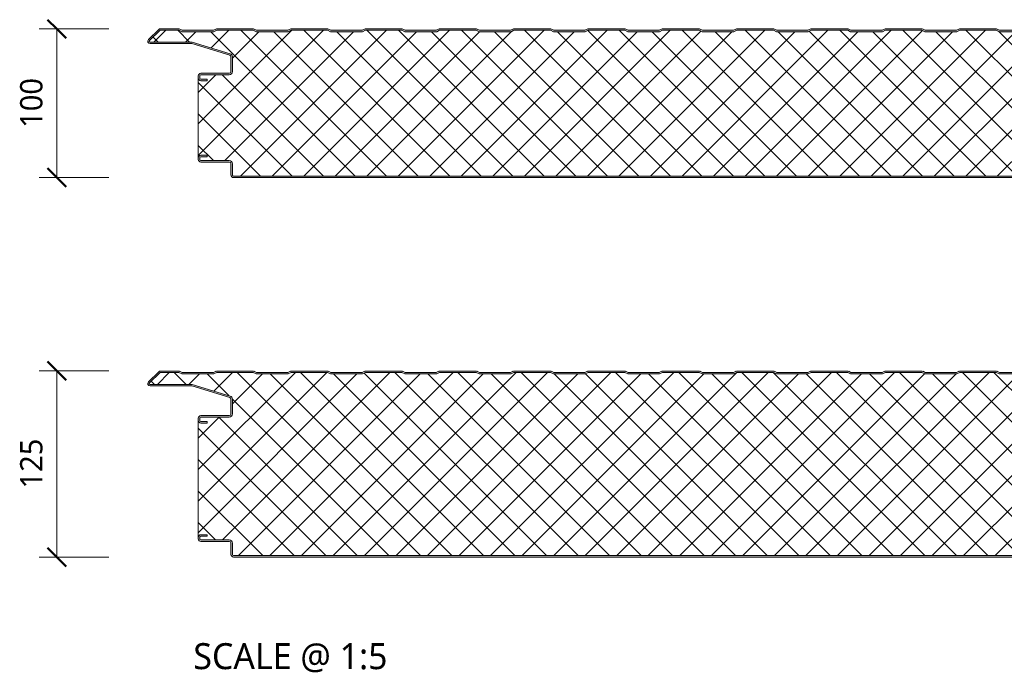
# Model space of a CAD drawing. Header units: millimetres. Extents: x 4895 to 13107, y -1689 to 6634.
# Tile 3 of 9: x 4895 to 5557, y 5808 to 6249. Entities that reach past the tile are written whole.
import ezdxf

# ---------------------------------------------------------------- set-up
doc = ezdxf.new("R2010")
doc.units = ezdxf.units.MM
for name, color, linetype, lineweight in [('A-ANNO-DIMS', 211, 'Continuous', 9), ('A-ANNO-DIMS-5', 211, 'Continuous', 9), ('A-DETL-GENF', 92, 'Continuous', 13), ('G-ANNO-TEXT', 231, 'Continuous', 9)]:
    doc.layers.add(name, color=color, linetype=linetype, lineweight=lineweight)
doc.styles.add('Yu Gothic', font='Yu Gothic.ttf', dxfattribs={"height": 15})
doc.styles.add('Yu Gothic_1', font='Yu Gothic.ttf', dxfattribs={"height": 17.5})
doc.dimstyles.new('Diagonal', dxfattribs={"dimscale": 304.8, "dimtxt": 17.413553, "dimasz": 0.04101, "dimexe": 0.03937, "dimexo": 0.024606, "dimgap": 0.024606, "dimtad": 1, "dimdec": 0, "dimzin": 0, "dimdsep": 46, "dimtxsty": 'Yu Gothic', "dimblk1": 'OBLIQUE', "dimblk2": 'OBLIQUE', "dimsah": 1, "dimcen": 0.09, "dimazin": 0, "dimtfac": 1, "dimtdec": 4, "dimtix": 1, "dimtmove": 0, "dimatfit": 3, "dimfxl": 1, "dimtvp": 1, "dimtfill": 1, "dimtolj": 1, "dimtzin": 0, "dimarcsym": 2})

# ---------------------------------------------------------------- blocks, each defined once
blk = doc.blocks.new('HFX 1000 - FINELINE - FLAT - HFX 1000 100mm - FINELINE - FLAT-4474040-JOINT 10')
at = {"layer": 'A-DETL-GENF'}
h = blk.add_hatch(color=256, dxfattribs=at)
h.paths.add_polyline_path([(996.2, 0), (996.67, 0.06), (997.1, 0.24), (997.48, 0.53), (997.81, 1.03), (997.94, 1.33), (998, 1.8), (998, 5.96), (997.9, 6.53), (997.76, 6.86), (997.48, 7.23), (997, 7.58), (993.22, 9.76), (992.72, 9.95), (992.32, 10), (978.89, 10.04), (978.6, 10.16), (978.35, 10.35), (978.1, 10.75), (978.04, 10.89), (978, 11.2), (977.95, 13.59), (977.88, 13.8), (977.76, 14.1), (977.48, 14.47), (977.1, 14.76), (976.67, 14.94), (976.2, 15), (972, 15), (972, 14), (976.41, 13.97), (976.77, 13.76), (976.98, 13.41), (977, 13.06), (977, 11.18), (977.08, 10.63), (977.37, 10.01), (977.65, 9.64), (978.1, 9.29), (978.63, 9.07), (979.2, 9), (992.54, 9), (996.77, 6.53), (996.98, 6.17), (997, 5.96), (996.98, 1.59), (996.77, 1.23), (996.41, 1.03), (996.2, 1), (1.59, 1.03), (1.23, 1.23), (1.03, 1.59), (1, 1.8), (1, 9.3), (0.87, 10.01), (0.71, 10.4), (0.36, 10.86), (-0.1, 11.21), (-0.63, 11.43), (-1.2, 11.5), (-20.41, 11.53), (-20.77, 11.73), (-20.97, 12.09), (-21, 12.3), (-20.97, 13.41), (-20.77, 13.77), (-20.41, 13.97), (-20.2, 14), (-16, 14), (-16, 15), (-20.41, 14.97), (-20.67, 14.94), (-21.1, 14.76), (-21.47, 14.47), (-21.76, 14.1), (-21.94, 13.67), (-22, 13.2), (-21.99, 12.21), (-21.9, 11.73), (-21.76, 11.4), (-21.47, 11.03), (-21, 10.7), (-20.67, 10.56), (-20.2, 10.5), (-0.89, 10.46), (-0.6, 10.34), (-0.24, 10.01), (-0.16, 9.9), (-0.04, 9.61), (0, 9.3), (0, 1.8), (0.1, 1.23), (0.24, 0.9), (0.53, 0.53), (1, 0.2), (1.33, 0.06), (1.8, 0), (992.72, 0)])
h.paths.add_polyline_path([(972, 65.19), (976.2, 65.19), (976.67, 65.26), (977.1, 65.44), (977.48, 65.72), (977.81, 66.22), (977.94, 66.53), (978, 66.99), (978.04, 69.31), (978.16, 69.59), (978.35, 69.84), (978.63, 70.05), (978.89, 70.15), (979.2, 70.19), (992.72, 70.25), (992.79, 70.26), (993.22, 70.44), (997.1, 72.67), (997.48, 72.96), (997.76, 73.33), (997.94, 73.77), (998, 74.62), (997.99, 78.51), (997.9, 78.96), (997.76, 79.29), (997.48, 79.67), (997, 79.99), (996.6, 80.14), (996.04, 80.19), (966.7, 80.16), (966.36, 80.06), (965.76, 79.67), (965.38, 79.4), (964.92, 79.33), (964.48, 79.48), (963.68, 80.04), (963.32, 80.16), (962.95, 80.19), (953.89, 80.24), (953.6, 80.36), (953.35, 80.55), (953.1, 80.94), (953.04, 81.08), (953, 81.39), (953, 88.39), (952.94, 88.86), (952.76, 89.29), (952.48, 89.67), (952, 89.99), (951.67, 90.13), (951.2, 90.19), (913.85, 90.23), (913.56, 90.35), (913.07, 90.77), (903.92, 99.68), (903.44, 100.01), (903.12, 100.14), (902.66, 100.19), (890.18, 100.14), (889.72, 99.97), (888.16, 99.19), (867.16, 99.19), (865.15, 100.14), (864.67, 100.19), (840.18, 100.14), (839.72, 99.97), (838.16, 99.19), (817.16, 99.19), (815.15, 100.14), (814.67, 100.19), (790.18, 100.14), (789.72, 99.97), (788.16, 99.19), (767.16, 99.19), (765.15, 100.14), (764.67, 100.19), (740.18, 100.14), (739.72, 99.97), (738.16, 99.19), (717.16, 99.19), (715.15, 100.14), (714.67, 100.19), (690.18, 100.14), (689.72, 99.97), (688.16, 99.19), (667.16, 99.19), (665.15, 100.14), (664.67, 100.19), (640.18, 100.14), (639.72, 99.97), (638.16, 99.19), (617.16, 99.19), (615.15, 100.14), (614.67, 100.19), (590.18, 100.14), (589.72, 99.97), (588.16, 99.19), (567.16, 99.19), (565.15, 100.14), (564.67, 100.19), (540.18, 100.14), (539.72, 99.97), (538.16, 99.19), (517.16, 99.19), (515.15, 100.14), (514.67, 100.19), (490.18, 100.14), (489.72, 99.97), (488.16, 99.19), (467.16, 99.19), (465.15, 100.14), (464.67, 100.19), (440.18, 100.14), (439.72, 99.97), (438.16, 99.19), (417.16, 99.19), (415.15, 100.14), (414.67, 100.19), (390.18, 100.14), (389.72, 99.97), (388.16, 99.19), (367.16, 99.19), (365.15, 100.14), (364.67, 100.19), (340.18, 100.14), (339.72, 99.97), (338.16, 99.19), (317.16, 99.19), (315.15, 100.14), (314.67, 100.19), (290.18, 100.14), (289.72, 99.97), (288.16, 99.19), (267.16, 99.19), (265.15, 100.14), (264.67, 100.19), (240.18, 100.14), (239.72, 99.97), (238.16, 99.19), (217.16, 99.19), (215.15, 100.14), (214.67, 100.19), (190.18, 100.14), (189.72, 99.97), (188.16, 99.19), (167.16, 99.19), (165.15, 100.14), (164.67, 100.19), (140.18, 100.14), (139.72, 99.97), (138.16, 99.19), (117.16, 99.19), (115.15, 100.14), (114.67, 100.19), (90.18, 100.14), (89.72, 99.97), (88.16, 99.19), (67.16, 99.19), (65.15, 100.14), (64.67, 100.19), (40.18, 100.14), (39.72, 99.97), (38.16, 99.19), (17.16, 99.19), (15.15, 100.14), (14.67, 100.19), (-9.82, 100.14), (-10.28, 99.97), (-11.84, 99.19), (-32.84, 99.19), (-34.85, 100.14), (-35.33, 100.19), (-47.33, 100.19), (-47.79, 100.14), (-48.22, 99.96), (-48.59, 99.68), (-55.75, 92.65), (-55.91, 92.31), (-55.99, 91.93), (-55.98, 91.56), (-55.88, 91.19), (-55.7, 90.86), (-55.44, 90.58), (-55.13, 90.37), (-54.54, 90.21), (-53.99, 90.19), (-26.2, 90.15), (-0.56, 82.27), (-0.33, 82.09), (-0.15, 81.85), (-0.04, 81.56), (0, 81.26), (-0.04, 71.08), (-0.16, 70.79), (-0.35, 70.55), (-0.6, 70.36), (-0.89, 70.24), (-1.2, 70.19), (-20.2, 70.19), (-20.67, 70.13), (-21.1, 69.95), (-21.47, 69.67), (-21.76, 69.29), (-21.94, 68.86), (-22, 68.39), (-22, 66.99), (-21.94, 66.53), (-21.76, 66.09), (-21.47, 65.72), (-21.1, 65.44), (-20.67, 65.26), (-20.2, 65.19), (-16, 65.19), (-16, 66.19), (-20.41, 66.22), (-20.77, 66.43), (-20.97, 66.79), (-21, 66.99), (-20.97, 68.6), (-20.77, 68.96), (-20.41, 69.17), (-20.2, 69.19), (-1.2, 69.19), (-0.63, 69.27), (-0.1, 69.49), (0.48, 70.01), (0.71, 70.29), (0.93, 70.83), (1, 71.39), (1, 81.26), (0.93, 81.83), (0.71, 82.36), (0.39, 82.79), (-0.05, 83.14), (-0.56, 83.37), (-26.2, 91.19), (-54.54, 91.21), (-54.82, 91.37), (-54.97, 91.62), (-54.99, 91.87), (-54.88, 92.14), (-54.67, 92.37), (-47.66, 99.19), (-35.07, 99.19), (-33.07, 98.19), (-11.6, 98.19), (-9.6, 99.19), (14.93, 99.19), (16.93, 98.19), (38.4, 98.19), (40.4, 99.19), (64.93, 99.19), (66.93, 98.19), (88.4, 98.19), (90.4, 99.19), (114.93, 99.19), (116.93, 98.19), (138.4, 98.19), (140.4, 99.19), (164.93, 99.19), (166.93, 98.19), (188.4, 98.19), (190.4, 99.19), (214.93, 99.19), (216.93, 98.19), (238.4, 98.19), (240.4, 99.19), (264.93, 99.19), (266.93, 98.19), (288.4, 98.19), (290.4, 99.19), (314.93, 99.19), (316.93, 98.19), (338.4, 98.19), (340.4, 99.19), (364.93, 99.19), (366.93, 98.19), (388.4, 98.19), (390.4, 99.19), (414.93, 99.19), (416.93, 98.19), (438.4, 98.19), (440.4, 99.19), (464.93, 99.19), (466.93, 98.19), (488.4, 98.19), (490.4, 99.19), (514.93, 99.19), (516.93, 98.19), (538.4, 98.19), (540.4, 99.19), (564.93, 99.19), (566.93, 98.19), (588.4, 98.19), (590.4, 99.19), (614.93, 99.19), (616.93, 98.19), (638.4, 98.19), (640.4, 99.19), (664.93, 99.19), (666.93, 98.19), (688.4, 98.19), (690.4, 99.19), (714.93, 99.19), (716.93, 98.19), (738.4, 98.19), (740.4, 99.19), (764.93, 99.19), (766.93, 98.19), (788.4, 98.19), (790.4, 99.19), (814.93, 99.19), (816.93, 98.19), (838.4, 98.19), (840.4, 99.19), (864.93, 99.19), (866.93, 98.19), (888.4, 98.19), (890.4, 99.19), (902.99, 99.19), (912.62, 89.82), (913.07, 89.48), (913.59, 89.27), (914.58, 89.19), (951.41, 89.17), (951.77, 88.96), (951.98, 88.6), (952, 88.39), (952, 81.39), (952.08, 80.83), (952.3, 80.29), (952.65, 79.84), (953.1, 79.49), (953.63, 79.27), (954.2, 79.19), (963.35, 79.19), (963.67, 78.83), (964.07, 78.56), (964.52, 78.39), (965, 78.33), (965.66, 78.45), (965.93, 78.56), (966.33, 78.83), (966.65, 79.19), (996.41, 79.17), (996.77, 78.96), (996.98, 78.6), (997, 78.39), (996.98, 74.03), (996.77, 73.67), (996.6, 73.54), (992.54, 71.19), (979.2, 71.19), (978.63, 71.12), (978.1, 70.9), (977.65, 70.55), (977.26, 70.01), (977.08, 69.56), (977, 68.99), (976.98, 66.79), (976.77, 66.43), (976.41, 66.22), (976.2, 66.19), (972, 66.19), (972, 65.26)])
h = blk.add_hatch(dxfattribs=at)
h.set_pattern_fill('FP_3', color=256, style=0, pattern_type=2)
h.set_pattern_definition([(45, (-5036.852, -6142.679), (-10.606602, 10.606602), []), (135, (-5036.852, -6142.679), (-10.606602, -10.606602), [])])
h.paths.add_polyline_path([(1.8, 1), (996.41, 1.03), (996.77, 1.23), (996.9, 1.4), (997, 1.8), (997, 5.96), (996.9, 6.36), (996.6, 6.65), (992.54, 9), (979.2, 9), (978.63, 9.07), (978.1, 9.29), (977.65, 9.64), (977.3, 10.1), (977.08, 10.63), (977, 11.2), (977, 13.07), (976.87, 13.44), (976.58, 13.71), (976.2, 13.8), (972, 13.8), (972, 15), (976.2, 15), (976.67, 14.94), (977.1, 14.76), (977.48, 14.47), (977.76, 14.1), (977.94, 13.67), (978, 13.2), (978, 66.99), (977.94, 66.53), (977.76, 66.09), (977.48, 65.72), (977.1, 65.44), (976.67, 65.26), (976.2, 65.19), (972, 65.19), (972, 66.19), (976.41, 66.22), (976.77, 66.43), (976.9, 66.59), (977, 66.99), (977, 68.99), (977.08, 69.56), (977.3, 70.09), (977.65, 70.55), (978.1, 70.9), (978.63, 71.12), (979.2, 71.19), (992.54, 71.19), (996.77, 73.67), (996.9, 73.83), (997, 74.23), (997, 78.39), (996.9, 78.79), (996.6, 79.09), (996.2, 79.19), (966.65, 79.19), (966.33, 78.83), (965.93, 78.56), (965.48, 78.39), (965, 78.33), (964.52, 78.39), (964.07, 78.56), (963.67, 78.83), (963.35, 79.19), (954.2, 79.19), (953.63, 79.27), (953.1, 79.49), (952.65, 79.84), (952.3, 80.29), (952.08, 80.83), (952, 81.39), (952, 88.39), (951.9, 88.79), (951.6, 89.09), (951.2, 89.19), (914.15, 89.19), (913.59, 89.27), (913.07, 89.48), (912.62, 89.82), (902.99, 99.19), (890.4, 99.19), (888.4, 98.19), (866.93, 98.19), (864.93, 99.19), (840.4, 99.19), (838.4, 98.19), (816.93, 98.19), (814.93, 99.19), (790.4, 99.19), (788.4, 98.19), (766.93, 98.19), (764.93, 99.19), (740.4, 99.19), (738.4, 98.19), (716.93, 98.19), (714.93, 99.19), (690.4, 99.19), (688.4, 98.19), (666.93, 98.19), (664.93, 99.19), (640.4, 99.19), (638.4, 98.19), (616.93, 98.19), (614.93, 99.19), (590.4, 99.19), (588.4, 98.19), (566.93, 98.19), (564.93, 99.19), (540.4, 99.19), (538.4, 98.19), (516.93, 98.19), (514.93, 99.19), (490.4, 99.19), (488.4, 98.19), (466.93, 98.19), (464.93, 99.19), (440.4, 99.19), (438.4, 98.19), (416.93, 98.19), (414.93, 99.19), (390.4, 99.19), (388.4, 98.19), (366.93, 98.19), (364.93, 99.19), (340.4, 99.19), (338.4, 98.19), (316.93, 98.19), (314.93, 99.19), (290.4, 99.19), (288.4, 98.19), (266.93, 98.19), (264.93, 99.19), (240.4, 99.19), (238.4, 98.19), (216.93, 98.19), (214.93, 99.19), (190.4, 99.19), (188.4, 98.19), (166.93, 98.19), (164.93, 99.19), (140.4, 99.19), (138.4, 98.19), (116.93, 98.19), (114.93, 99.19), (90.4, 99.19), (88.4, 98.19), (66.93, 98.19), (64.93, 99.19), (40.4, 99.19), (38.4, 98.19), (16.93, 98.19), (14.93, 99.19), (-9.6, 99.19), (-11.6, 98.19), (-33.07, 98.19), (-35.07, 99.19), (-47.66, 99.19), (-54.91, 92.11), (-54.97, 91.99), (-54.95, 91.57), (-54.79, 91.34), (-54.54, 91.21), (-54.4, 91.19), (-26.2, 91.19), (-0.56, 83.37), (-0.05, 83.14), (0.39, 82.79), (0.72, 82.34), (0.93, 81.82), (1, 81.26), (1, 71.39), (0.93, 70.83), (0.71, 70.29), (0.36, 69.84), (-0.1, 69.49), (-0.63, 69.27), (-1.2, 69.19), (-20.41, 69.17), (-20.77, 68.96), (-20.89, 68.79), (-21, 68.39), (-21, 66.99), (-20.89, 66.59), (-20.6, 66.3), (-20.2, 66.19), (-16, 66.19), (-16, 65.19), (-20.2, 65.19), (-20.67, 65.26), (-21.1, 65.44), (-21.47, 65.72), (-21.76, 66.09), (-21.94, 66.53), (-22, 66.99), (-22, 13.2), (-21.94, 13.67), (-21.76, 14.1), (-21.47, 14.47), (-21.1, 14.76), (-20.67, 14.94), (-20.2, 15), (-16, 15), (-16, 14), (-20.41, 13.97), (-20.77, 13.77), (-20.89, 13.6), (-21, 13.2), (-21, 12.3), (-20.89, 11.9), (-20.6, 11.61), (-20.2, 11.5), (-1.2, 11.5), (-0.63, 11.43), (-0.1, 11.21), (0.36, 10.86), (0.71, 10.4), (0.93, 9.87), (1, 9.3), (1, 1.8), (1.11, 1.4), (1.4, 1.11), (1.59, 1.03)])
for p, q in [((-48.59, 99.68), (-55.51, 92.94)), ((-35.33, 100.19), (-47.33, 100.19)), ((-32.84, 99.19), (-34.39, 99.97)), ((-10.28, 99.97), (-11.84, 99.19)), ((14.67, 100.19), (-9.34, 100.19)), ((17.16, 99.19), (15.61, 99.97)), ((39.72, 99.97), (38.16, 99.19)), ((64.67, 100.19), (40.66, 100.19)), ((67.16, 99.19), (65.61, 99.97)), ((89.72, 99.97), (88.16, 99.19)), ((114.67, 100.19), (90.66, 100.19)), ((117.16, 99.19), (115.61, 99.97)), ((139.72, 99.97), (138.16, 99.19)), ((164.67, 100.19), (140.66, 100.19)), ((167.16, 99.19), (165.61, 99.97)), ((189.72, 99.97), (188.16, 99.19)), ((214.67, 100.19), (190.66, 100.19)), ((217.16, 99.19), (215.61, 99.97)), ((239.72, 99.97), (238.16, 99.19)), ((264.67, 100.19), (240.66, 100.19)), ((267.16, 99.19), (265.61, 99.97)), ((289.72, 99.97), (288.16, 99.19)), ((314.67, 100.19), (290.66, 100.19)), ((317.16, 99.19), (315.61, 99.97)), ((339.72, 99.97), (338.16, 99.19)), ((364.67, 100.19), (340.66, 100.19)), ((367.16, 99.19), (365.61, 99.97)), ((389.72, 99.97), (388.16, 99.19)), ((414.67, 100.19), (390.66, 100.19)), ((417.16, 99.19), (415.61, 99.97)), ((439.72, 99.97), (438.16, 99.19)), ((464.67, 100.19), (440.66, 100.19)), ((467.16, 99.19), (465.61, 99.97)), ((489.72, 99.97), (488.16, 99.19)), ((514.67, 100.19), (490.66, 100.19)), ((517.16, 99.19), (515.61, 99.97)), ((-47.66, 99.19), (-54.82, 92.22)), ((-35.07, 99.19), (-47.66, 99.19)), ((-33.07, 98.19), (-35.07, 99.19)), ((-11.6, 98.19), (-33.07, 98.19)), ((-11.84, 99.19), (-32.84, 99.19)), ((-9.6, 99.19), (-11.6, 98.19)), ((14.93, 99.19), (-9.6, 99.19)), ((16.93, 98.19), (14.93, 99.19)), ((38.4, 98.19), (16.93, 98.19)), ((38.16, 99.19), (17.16, 99.19)), ((40.4, 99.19), (38.4, 98.19)), ((64.93, 99.19), (40.4, 99.19)), ((66.93, 98.19), (64.93, 99.19)), ((88.4, 98.19), (66.93, 98.19)), ((88.16, 99.19), (67.16, 99.19)), ((90.4, 99.19), (88.4, 98.19)), ((114.93, 99.19), (90.4, 99.19)), ((116.93, 98.19), (114.93, 99.19)), ((138.4, 98.19), (116.93, 98.19)), ((138.16, 99.19), (117.16, 99.19)), ((140.4, 99.19), (138.4, 98.19)), ((164.93, 99.19), (140.4, 99.19)), ((166.93, 98.19), (164.93, 99.19)), ((188.4, 98.19), (166.93, 98.19)), ((188.16, 99.19), (167.16, 99.19)), ((190.4, 99.19), (188.4, 98.19)), ((214.93, 99.19), (190.4, 99.19)), ((216.93, 98.19), (214.93, 99.19)), ((238.4, 98.19), (216.93, 98.19)), ((238.16, 99.19), (217.16, 99.19)), ((240.4, 99.19), (238.4, 98.19)), ((264.93, 99.19), (240.4, 99.19)), ((266.93, 98.19), (264.93, 99.19)), ((288.4, 98.19), (266.93, 98.19)), ((288.16, 99.19), (267.16, 99.19)), ((290.4, 99.19), (288.4, 98.19)), ((314.93, 99.19), (290.4, 99.19)), ((316.93, 98.19), (314.93, 99.19)), ((338.4, 98.19), (316.93, 98.19)), ((338.16, 99.19), (317.16, 99.19)), ((340.4, 99.19), (338.4, 98.19)), ((364.93, 99.19), (340.4, 99.19)), ((366.93, 98.19), (364.93, 99.19)), ((388.4, 98.19), (366.93, 98.19)), ((388.16, 99.19), (367.16, 99.19)), ((390.4, 99.19), (388.4, 98.19)), ((414.93, 99.19), (390.4, 99.19)), ((416.93, 98.19), (414.93, 99.19)), ((438.4, 98.19), (416.93, 98.19)), ((438.16, 99.19), (417.16, 99.19)), ((440.4, 99.19), (438.4, 98.19)), ((464.93, 99.19), (440.4, 99.19)), ((466.93, 98.19), (464.93, 99.19)), ((488.4, 98.19), (466.93, 98.19)), ((488.16, 99.19), (467.16, 99.19)), ((490.4, 99.19), (488.4, 98.19)), ((514.93, 99.19), (490.4, 99.19)), ((516.93, 98.19), (514.93, 99.19)), ((538.4, 98.19), (516.93, 98.19)), ((538.16, 99.19), (517.16, 99.19)), ((-54.4, 91.19), (-26.2, 91.19)), ((-54.4, 90.19), (-26.35, 90.19)), ((-26.35, 90.19), (-0.85, 82.41)), ((-26.2, 91.19), (-0.56, 83.37)), ((0, 81.26), (0, 71.39)), ((1, 81.26), (1, 71.39)), ((-22, 68.39), (-22, 66.99)), ((-22, 66.99), (-22, 13.2)), ((-21, 68.39), (-21, 66.99)), ((-1.2, 70.19), (-20.2, 70.19)), ((-1.2, 69.19), (-20.2, 69.19)), ((-20.2, 66.19), (-16, 66.19)), ((-16, 65.19), (-20.2, 65.19)), ((-16, 66.19), (-16, 65.19)), ((-20.2, 15), (-16, 15)), ((-16, 14), (-20.2, 14)), ((-16, 15), (-16, 14)), ((-22, 13.2), (-22, 12.3)), ((-21, 13.2), (-21, 12.3)), ((-20.2, 11.5), (-1.2, 11.5)), ((-20.2, 10.5), (-1.2, 10.5)), ((0, 9.3), (0, 1.8)), ((1, 9.3), (1, 1.8)), ((1.8, 1), (996.2, 1)), ((1.8, 0), (996.2, 0))]:
    blk.add_line(p, q, dxfattribs=at)
for centre, radius, start, end in [((-47.33, 98.39), 1.8, 90, 134.24149), ((-35.33, 98.09), 2.1, 63.43495, 90), ((-9.34, 98.09), 2.1, 90, 116.56505), ((14.67, 98.09), 2.1, 63.43495, 90), ((40.66, 98.09), 2.1, 90, 116.56505), ((64.67, 98.09), 2.1, 63.43495, 90), ((90.66, 98.09), 2.1, 90, 116.56505), ((114.67, 98.09), 2.1, 63.43495, 90), ((140.66, 98.09), 2.1, 90, 116.56505), ((164.67, 98.09), 2.1, 63.43495, 90), ((190.66, 98.09), 2.1, 90, 116.56505), ((214.67, 98.09), 2.1, 63.43495, 90), ((240.66, 98.09), 2.1, 90, 116.56505), ((264.67, 98.09), 2.1, 63.43495, 90), ((290.66, 98.09), 2.1, 90, 116.56505), ((314.67, 98.09), 2.1, 63.43495, 90), ((340.66, 98.09), 2.1, 90, 116.56505), ((364.67, 98.09), 2.1, 63.43495, 90), ((390.66, 98.09), 2.1, 90, 116.56505), ((414.67, 98.09), 2.1, 63.43495, 90), ((440.66, 98.09), 2.1, 90, 116.56505), ((464.67, 98.09), 2.1, 63.43495, 90), ((490.66, 98.09), 2.1, 90, 116.56505), ((514.67, 98.09), 2.1, 63.43495, 90), ((-54.4, 91.79), 1.6, 134.24149, 270), ((-54.4, 91.79), 0.6, 134.24149, 270), ((-1.2, 81.26), 1.2, 360, 73.02327), ((-1.2, 81.26), 2.2, 0, 73.02327), ((-20.2, 68.39), 1.8, 90, 180), ((-20.2, 66.99), 1.8, 180, 270), ((-20.2, 68.39), 0.8, 90, 180), ((-20.2, 68.39), 0.8, 150, 180), ((-20.2, 66.99), 0.8, 180, 210), ((-20.2, 66.99), 0.8, 180, 270), ((-1.2, 71.39), 1.2, 270, 360), ((-1.2, 71.39), 2.2, 270, 0), ((-20.2, 13.2), 1.8, 90, 180), ((-20.2, 13.2), 0.8, 90, 180), ((-20.2, 13.2), 0.8, 150, 180), ((-20.2, 12.3), 1.8, 180, 270), ((-20.2, 12.3), 0.8, 180, 210), ((-20.2, 12.3), 0.8, 180, 270), ((-1.2, 9.3), 2.2, 0, 90), ((-1.2, 9.3), 1.2, 0, 90), ((1.8, 1.8), 1.8, 180, 270), ((1.8, 1.8), 0.8, 180, 210), ((1.8, 1.8), 0.8, 180, 270)]:
    blk.add_arc(centre, radius, start, end, dxfattribs=at)
blk = doc.blocks.new('HFX 1000 - FINELINE - FLAT - HFX 1000 125mm - FINELINE - FLAT-4474042-JOINT 10')
at = {"layer": 'A-DETL-GENF'}
h = blk.add_hatch(color=256, dxfattribs=at)
h.paths.add_polyline_path([(996.2, 0), (996.67, 0.06), (997.1, 0.24), (997.48, 0.53), (997.81, 1.03), (997.94, 1.33), (998, 1.8), (998, 5.96), (997.9, 6.53), (997.76, 6.86), (997.48, 7.23), (997, 7.58), (993.22, 9.76), (992.72, 9.95), (992.32, 10), (978.89, 10.04), (978.6, 10.16), (978.35, 10.35), (978.1, 10.75), (978.04, 10.89), (978, 11.2), (977.95, 13.59), (977.88, 13.8), (977.76, 14.1), (977.48, 14.47), (977.1, 14.76), (976.67, 14.94), (976.2, 15), (972, 15), (972, 14), (976.41, 13.97), (976.77, 13.76), (976.98, 13.41), (977, 13.06), (977, 11.18), (977.08, 10.63), (977.3, 10.1), (977.65, 9.64), (978.1, 9.29), (978.63, 9.07), (979.2, 9), (992.54, 9), (996.77, 6.53), (996.98, 6.17), (997, 5.96), (996.98, 1.59), (996.77, 1.23), (996.41, 1.03), (996.2, 1), (1.59, 1.03), (1.23, 1.23), (1.03, 1.59), (1, 1.8), (1, 9.3), (0.93, 9.87), (0.71, 10.4), (0.36, 10.86), (-0.1, 11.21), (-0.63, 11.43), (-1.2, 11.5), (-20.41, 11.53), (-20.77, 11.73), (-20.97, 12.09), (-21, 12.3), (-20.97, 13.41), (-20.77, 13.77), (-20.41, 13.97), (-20.2, 14), (-16, 14), (-16, 15), (-20.41, 14.97), (-20.67, 14.94), (-21.1, 14.76), (-21.47, 14.47), (-21.76, 14.1), (-21.94, 13.67), (-22, 13.2), (-21.99, 12.21), (-21.9, 11.73), (-21.76, 11.4), (-21.47, 11.03), (-21, 10.7), (-20.67, 10.56), (-20.2, 10.5), (-0.89, 10.46), (-0.55, 10.3), (-0.35, 10.15), (-0.16, 9.9), (-0.04, 9.61), (0, 9.3), (0, 1.8), (0.1, 1.23), (0.24, 0.9), (0.53, 0.53), (1, 0.2), (1.33, 0.06), (1.8, 0), (992.72, 0)])
h.paths.add_polyline_path([(972, 90.19), (976.2, 90.19), (976.67, 90.26), (977.1, 90.44), (977.48, 90.72), (977.81, 91.22), (977.94, 91.53), (978, 91.99), (978.04, 94.31), (978.16, 94.59), (978.35, 94.84), (978.63, 95.05), (978.89, 95.15), (979.2, 95.19), (992.72, 95.25), (992.79, 95.26), (993.22, 95.44), (997.1, 97.67), (997.48, 97.96), (997.76, 98.33), (997.94, 98.77), (998, 99.62), (997.99, 103.51), (997.9, 103.96), (997.76, 104.29), (997.48, 104.67), (997, 104.99), (996.6, 105.14), (996.04, 105.19), (966.65, 105.14), (966.33, 105.04), (965.76, 104.67), (965.38, 104.4), (964.92, 104.33), (964.48, 104.48), (963.67, 105.04), (963.32, 105.16), (962.95, 105.19), (953.89, 105.24), (953.6, 105.36), (953.35, 105.55), (953.1, 105.94), (953.04, 106.08), (953, 106.39), (953, 113.39), (952.9, 113.96), (952.65, 114.44), (952.48, 114.67), (952, 114.99), (951.67, 115.13), (951.2, 115.19), (913.85, 115.23), (913.56, 115.35), (913.07, 115.77), (903.92, 124.68), (903.55, 124.96), (902.99, 125.15), (902.66, 125.19), (890.18, 125.14), (889.72, 124.97), (888.16, 124.19), (867.16, 124.19), (865.15, 125.14), (864.67, 125.19), (840.18, 125.14), (839.72, 124.97), (838.16, 124.19), (817.16, 124.19), (815.15, 125.14), (814.67, 125.19), (790.18, 125.14), (789.72, 124.97), (788.16, 124.19), (767.16, 124.19), (765.15, 125.14), (764.67, 125.19), (740.18, 125.14), (739.72, 124.97), (738.16, 124.19), (717.16, 124.19), (715.15, 125.14), (714.67, 125.19), (690.18, 125.14), (689.72, 124.97), (688.16, 124.19), (667.16, 124.19), (665.15, 125.14), (664.67, 125.19), (640.18, 125.14), (639.72, 124.97), (638.16, 124.19), (617.16, 124.19), (615.15, 125.14), (614.67, 125.19), (590.18, 125.14), (589.72, 124.97), (588.16, 124.19), (567.16, 124.19), (565.15, 125.14), (564.67, 125.19), (540.18, 125.14), (539.72, 124.97), (538.16, 124.19), (517.16, 124.19), (515.15, 125.14), (514.67, 125.19), (490.18, 125.14), (489.72, 124.97), (488.16, 124.19), (467.16, 124.19), (465.15, 125.14), (464.67, 125.19), (440.18, 125.14), (439.72, 124.97), (438.16, 124.19), (417.16, 124.19), (415.15, 125.14), (414.67, 125.19), (390.18, 125.14), (389.72, 124.97), (388.16, 124.19), (367.16, 124.19), (365.15, 125.14), (364.67, 125.19), (340.18, 125.14), (339.72, 124.97), (338.16, 124.19), (317.16, 124.19), (315.15, 125.14), (314.67, 125.19), (290.18, 125.14), (289.72, 124.97), (288.16, 124.19), (267.16, 124.19), (265.15, 125.14), (264.67, 125.19), (240.18, 125.14), (239.72, 124.97), (238.16, 124.19), (217.16, 124.19), (215.15, 125.14), (214.67, 125.19), (190.18, 125.14), (189.72, 124.97), (188.16, 124.19), (167.16, 124.19), (165.15, 125.14), (164.67, 125.19), (140.18, 125.14), (139.72, 124.97), (138.16, 124.19), (117.16, 124.19), (115.15, 125.14), (114.67, 125.19), (90.18, 125.14), (89.72, 124.97), (88.16, 124.19), (67.16, 124.19), (65.15, 125.14), (64.67, 125.19), (40.18, 125.14), (39.72, 124.97), (38.16, 124.19), (17.16, 124.19), (15.15, 125.14), (14.67, 125.19), (-9.82, 125.14), (-10.28, 124.97), (-11.84, 124.19), (-32.84, 124.19), (-34.85, 125.14), (-35.33, 125.19), (-47.66, 125.15), (-47.79, 125.14), (-48.22, 124.96), (-48.59, 124.68), (-55.75, 117.65), (-55.95, 117.11), (-55.98, 116.71), (-55.98, 116.56), (-55.88, 116.19), (-55.7, 115.86), (-55.44, 115.58), (-54.94, 115.3), (-54.77, 115.24), (-54.4, 115.19), (-26.2, 115.15), (-0.56, 107.27), (-0.33, 107.09), (-0.15, 106.85), (-0.04, 106.56), (0, 106.26), (-0.04, 96.08), (-0.16, 95.79), (-0.35, 95.55), (-0.63, 95.34), (-0.89, 95.24), (-1.2, 95.19), (-20.41, 95.17), (-20.67, 95.13), (-21.1, 94.95), (-21.47, 94.67), (-21.76, 94.29), (-21.94, 93.86), (-22, 93.39), (-22, 91.99), (-21.94, 91.53), (-21.76, 91.09), (-21.47, 90.72), (-21.1, 90.44), (-20.67, 90.26), (-20.2, 90.19), (-16, 90.19), (-16, 91.19), (-20.41, 91.22), (-20.77, 91.43), (-20.97, 91.79), (-21, 91.99), (-20.97, 93.6), (-20.77, 93.96), (-20.41, 94.17), (-20.2, 94.19), (-1.2, 94.19), (-0.63, 94.27), (-0.1, 94.49), (0.36, 94.84), (0.71, 95.29), (0.93, 95.83), (1, 96.39), (1, 106.26), (0.93, 106.82), (0.72, 107.34), (0.39, 107.79), (-0.05, 108.14), (-0.56, 108.37), (-26.2, 116.19), (-54.54, 116.21), (-54.82, 116.37), (-54.95, 116.57), (-54.99, 116.87), (-54.88, 117.14), (-54.67, 117.37), (-47.66, 124.19), (-35.07, 124.19), (-33.07, 123.19), (-11.6, 123.19), (-9.6, 124.19), (14.93, 124.19), (16.93, 123.19), (38.4, 123.19), (40.4, 124.19), (64.93, 124.19), (66.93, 123.19), (88.4, 123.19), (90.4, 124.19), (114.93, 124.19), (116.93, 123.19), (138.4, 123.19), (140.4, 124.19), (164.93, 124.19), (166.93, 123.19), (188.4, 123.19), (190.4, 124.19), (214.93, 124.19), (216.93, 123.19), (238.4, 123.19), (240.4, 124.19), (264.93, 124.19), (266.93, 123.19), (288.4, 123.19), (290.4, 124.19), (314.93, 124.19), (316.93, 123.19), (338.4, 123.19), (340.4, 124.19), (364.93, 124.19), (366.93, 123.19), (388.4, 123.19), (390.4, 124.19), (414.93, 124.19), (416.93, 123.19), (438.4, 123.19), (440.4, 124.19), (464.93, 124.19), (466.93, 123.19), (488.4, 123.19), (490.4, 124.19), (514.93, 124.19), (516.93, 123.19), (538.4, 123.19), (540.4, 124.19), (564.93, 124.19), (566.93, 123.19), (588.4, 123.19), (590.4, 124.19), (614.93, 124.19), (616.93, 123.19), (638.4, 123.19), (640.4, 124.19), (664.93, 124.19), (666.93, 123.19), (688.4, 123.19), (690.4, 124.19), (714.93, 124.19), (716.93, 123.19), (738.4, 123.19), (740.4, 124.19), (764.93, 124.19), (766.93, 123.19), (788.4, 123.19), (790.4, 124.19), (814.93, 124.19), (816.93, 123.19), (838.4, 123.19), (840.4, 124.19), (864.93, 124.19), (866.93, 123.19), (888.4, 123.19), (890.4, 124.19), (902.99, 124.19), (912.62, 114.82), (913.07, 114.48), (913.59, 114.27), (914.58, 114.19), (951.41, 114.17), (951.77, 113.96), (951.98, 113.6), (952, 113.39), (952, 106.39), (952.08, 105.83), (952.3, 105.29), (952.65, 104.84), (953.1, 104.49), (953.63, 104.27), (954.2, 104.19), (963.35, 104.19), (963.67, 103.83), (964.07, 103.56), (964.52, 103.39), (965, 103.33), (965.66, 103.45), (965.93, 103.56), (966.33, 103.83), (966.65, 104.19), (996.41, 104.17), (996.77, 103.96), (996.98, 103.6), (997, 103.39), (996.98, 99.03), (996.77, 98.67), (996.6, 98.54), (992.54, 96.19), (979.2, 96.19), (978.63, 96.12), (978.1, 95.9), (977.65, 95.55), (977.3, 95.09), (977.08, 94.56), (977, 93.99), (976.98, 91.79), (976.77, 91.43), (976.41, 91.22), (976.2, 91.19), (972, 91.19), (972, 90.26)])
h = blk.add_hatch(dxfattribs=at)
h.set_pattern_fill('FP_4', color=256, style=0, pattern_type=2)
h.set_pattern_definition([(45, (-5036.852, -5887.383), (-10.606602, 10.606602), []), (135, (-5036.852, -5887.383), (-10.606602, -10.606602), [])])
h.paths.add_polyline_path([(3.09, 1), (996.41, 1.03), (996.77, 1.23), (996.9, 1.4), (997, 1.8), (997, 5.96), (996.9, 6.36), (996.6, 6.65), (992.54, 9), (979.2, 9), (978.63, 9.07), (978.1, 9.29), (977.65, 9.64), (977.21, 10.3), (977.08, 10.63), (977, 11.2), (977, 13.07), (976.87, 13.44), (976.58, 13.71), (976.2, 13.8), (972, 13.8), (972, 15), (976.2, 15), (976.67, 14.94), (977.1, 14.76), (977.48, 14.47), (977.76, 14.1), (977.94, 13.67), (978, 13.2), (978, 91.99), (977.94, 91.53), (977.76, 91.09), (977.48, 90.72), (977.1, 90.44), (976.67, 90.26), (976.2, 90.19), (972, 90.19), (972, 91.19), (976.41, 91.22), (976.77, 91.43), (976.9, 91.59), (977, 91.99), (977, 93.99), (977.08, 94.56), (977.3, 95.09), (977.65, 95.55), (978.1, 95.9), (978.63, 96.12), (979.2, 96.19), (992.54, 96.19), (996.77, 98.67), (996.9, 98.83), (997, 99.23), (997, 103.39), (996.9, 103.79), (996.6, 104.09), (996.2, 104.19), (966.65, 104.19), (966.33, 103.83), (965.93, 103.56), (965.48, 103.39), (965, 103.33), (964.52, 103.39), (964.07, 103.56), (963.67, 103.83), (963.35, 104.19), (954.2, 104.19), (953.63, 104.27), (953.1, 104.49), (952.65, 104.84), (952.3, 105.29), (952.08, 105.83), (952, 106.39), (952, 113.39), (951.9, 113.79), (951.6, 114.09), (951.2, 114.19), (914.15, 114.19), (913.59, 114.27), (913.07, 114.48), (912.62, 114.82), (902.99, 124.19), (890.4, 124.19), (888.4, 123.19), (866.93, 123.19), (864.93, 124.19), (840.4, 124.19), (838.4, 123.19), (816.93, 123.19), (814.93, 124.19), (790.4, 124.19), (788.4, 123.19), (766.93, 123.19), (764.93, 124.19), (740.4, 124.19), (738.4, 123.19), (716.93, 123.19), (714.93, 124.19), (690.4, 124.19), (688.4, 123.19), (666.93, 123.19), (664.93, 124.19), (640.4, 124.19), (638.4, 123.19), (616.93, 123.19), (614.93, 124.19), (590.4, 124.19), (588.4, 123.19), (566.93, 123.19), (564.93, 124.19), (540.4, 124.19), (538.4, 123.19), (516.93, 123.19), (514.93, 124.19), (490.4, 124.19), (488.4, 123.19), (466.93, 123.19), (464.93, 124.19), (440.4, 124.19), (438.4, 123.19), (416.93, 123.19), (414.93, 124.19), (390.4, 124.19), (388.4, 123.19), (366.93, 123.19), (364.93, 124.19), (340.4, 124.19), (338.4, 123.19), (316.93, 123.19), (314.93, 124.19), (290.4, 124.19), (288.4, 123.19), (266.93, 123.19), (264.93, 124.19), (240.4, 124.19), (238.4, 123.19), (216.93, 123.19), (214.93, 124.19), (190.4, 124.19), (188.4, 123.19), (166.93, 123.19), (164.93, 124.19), (140.4, 124.19), (138.4, 123.19), (116.93, 123.19), (114.93, 124.19), (90.4, 124.19), (88.4, 123.19), (66.93, 123.19), (64.93, 124.19), (40.4, 124.19), (38.4, 123.19), (16.93, 123.19), (14.93, 124.19), (-9.6, 124.19), (-11.6, 123.19), (-33.07, 123.19), (-35.07, 124.19), (-47.66, 124.19), (-54.91, 117.11), (-54.97, 116.99), (-54.95, 116.57), (-54.79, 116.34), (-54.54, 116.21), (-54.4, 116.19), (-26.2, 116.19), (-0.56, 108.37), (-0.05, 108.14), (0.39, 107.79), (0.72, 107.34), (0.93, 106.82), (1, 106.26), (1, 96.39), (0.93, 95.83), (0.71, 95.29), (0.36, 94.84), (-0.1, 94.49), (-0.63, 94.27), (-1.2, 94.19), (-20.41, 94.17), (-20.77, 93.96), (-20.89, 93.79), (-21, 93.39), (-21, 91.99), (-20.89, 91.59), (-20.6, 91.3), (-20.2, 91.19), (-16, 91.19), (-16, 90.19), (-20.2, 90.19), (-20.67, 90.26), (-21.1, 90.44), (-21.47, 90.72), (-21.76, 91.09), (-21.94, 91.53), (-22, 91.99), (-22, 13.2), (-21.94, 13.67), (-21.76, 14.1), (-21.47, 14.47), (-21.1, 14.76), (-20.67, 14.94), (-20.2, 15), (-16, 15), (-16, 14), (-20.41, 13.97), (-20.77, 13.77), (-20.89, 13.6), (-21, 13.2), (-21, 12.3), (-20.89, 11.9), (-20.6, 11.61), (-20.2, 11.5), (-1.2, 11.5), (-0.63, 11.43), (-0.1, 11.21), (0.36, 10.86), (0.75, 10.3), (0.93, 9.87), (1, 9.3), (1, 1.8), (1.11, 1.4), (1.4, 1.11), (1.8, 1)])
for p, q in [((-48.59, 124.68), (-55.51, 117.94)), ((-47.66, 124.19), (-54.82, 117.22)), ((-35.07, 124.19), (-47.66, 124.19)), ((-35.33, 125.19), (-47.33, 125.19)), ((-33.07, 123.19), (-35.07, 124.19)), ((-32.84, 124.19), (-34.39, 124.97)), ((-11.6, 123.19), (-33.07, 123.19)), ((-11.84, 124.19), (-32.84, 124.19)), ((-10.28, 124.97), (-11.84, 124.19)), ((-9.6, 124.19), (-11.6, 123.19)), ((14.93, 124.19), (-9.6, 124.19)), ((14.67, 125.19), (-9.34, 125.19)), ((16.93, 123.19), (14.93, 124.19)), ((17.16, 124.19), (15.61, 124.97)), ((38.4, 123.19), (16.93, 123.19)), ((38.16, 124.19), (17.16, 124.19)), ((39.72, 124.97), (38.16, 124.19)), ((40.4, 124.19), (38.4, 123.19)), ((64.93, 124.19), (40.4, 124.19)), ((64.67, 125.19), (40.66, 125.19)), ((66.93, 123.19), (64.93, 124.19)), ((67.16, 124.19), (65.61, 124.97)), ((88.4, 123.19), (66.93, 123.19)), ((88.16, 124.19), (67.16, 124.19)), ((89.72, 124.97), (88.16, 124.19)), ((90.4, 124.19), (88.4, 123.19)), ((114.93, 124.19), (90.4, 124.19)), ((114.67, 125.19), (90.66, 125.19)), ((116.93, 123.19), (114.93, 124.19)), ((117.16, 124.19), (115.61, 124.97)), ((138.4, 123.19), (116.93, 123.19)), ((138.16, 124.19), (117.16, 124.19)), ((139.72, 124.97), (138.16, 124.19)), ((140.4, 124.19), (138.4, 123.19)), ((164.93, 124.19), (140.4, 124.19)), ((164.67, 125.19), (140.66, 125.19)), ((166.93, 123.19), (164.93, 124.19)), ((167.16, 124.19), (165.61, 124.97)), ((188.4, 123.19), (166.93, 123.19)), ((188.16, 124.19), (167.16, 124.19)), ((189.72, 124.97), (188.16, 124.19)), ((190.4, 124.19), (188.4, 123.19)), ((214.93, 124.19), (190.4, 124.19)), ((214.67, 125.19), (190.66, 125.19)), ((216.93, 123.19), (214.93, 124.19)), ((217.16, 124.19), (215.61, 124.97)), ((238.4, 123.19), (216.93, 123.19)), ((238.16, 124.19), (217.16, 124.19)), ((239.72, 124.97), (238.16, 124.19)), ((240.4, 124.19), (238.4, 123.19)), ((264.93, 124.19), (240.4, 124.19)), ((264.67, 125.19), (240.66, 125.19)), ((266.93, 123.19), (264.93, 124.19)), ((267.16, 124.19), (265.61, 124.97)), ((288.4, 123.19), (266.93, 123.19)), ((288.16, 124.19), (267.16, 124.19)), ((289.72, 124.97), (288.16, 124.19)), ((290.4, 124.19), (288.4, 123.19)), ((314.93, 124.19), (290.4, 124.19)), ((314.67, 125.19), (290.66, 125.19)), ((316.93, 123.19), (314.93, 124.19)), ((317.16, 124.19), (315.61, 124.97)), ((338.4, 123.19), (316.93, 123.19)), ((338.16, 124.19), (317.16, 124.19)), ((339.72, 124.97), (338.16, 124.19)), ((340.4, 124.19), (338.4, 123.19)), ((364.93, 124.19), (340.4, 124.19)), ((364.67, 125.19), (340.66, 125.19)), ((366.93, 123.19), (364.93, 124.19)), ((367.16, 124.19), (365.61, 124.97)), ((388.4, 123.19), (366.93, 123.19)), ((388.16, 124.19), (367.16, 124.19)), ((389.72, 124.97), (388.16, 124.19)), ((390.4, 124.19), (388.4, 123.19)), ((414.93, 124.19), (390.4, 124.19)), ((414.67, 125.19), (390.66, 125.19)), ((416.93, 123.19), (414.93, 124.19)), ((417.16, 124.19), (415.61, 124.97)), ((438.4, 123.19), (416.93, 123.19)), ((438.16, 124.19), (417.16, 124.19)), ((439.72, 124.97), (438.16, 124.19)), ((440.4, 124.19), (438.4, 123.19)), ((464.93, 124.19), (440.4, 124.19)), ((464.67, 125.19), (440.66, 125.19)), ((466.93, 123.19), (464.93, 124.19)), ((467.16, 124.19), (465.61, 124.97)), ((488.4, 123.19), (466.93, 123.19)), ((488.16, 124.19), (467.16, 124.19)), ((489.72, 124.97), (488.16, 124.19)), ((490.4, 124.19), (488.4, 123.19)), ((514.93, 124.19), (490.4, 124.19)), ((514.67, 125.19), (490.66, 125.19)), ((516.93, 123.19), (514.93, 124.19)), ((517.16, 124.19), (515.61, 124.97)), ((538.4, 123.19), (516.93, 123.19)), ((538.16, 124.19), (517.16, 124.19)), ((-54.4, 116.19), (-26.2, 116.19)), ((-54.4, 115.19), (-26.35, 115.19)), ((-26.35, 115.19), (-0.85, 107.41)), ((-26.2, 116.19), (-0.56, 108.37)), ((0, 106.26), (0, 96.39)), ((1, 106.26), (1, 96.39)), ((-22, 93.39), (-22, 91.99)), ((-21, 93.39), (-21, 91.99)), ((-1.2, 95.19), (-20.2, 95.19)), ((-1.2, 94.19), (-20.2, 94.19)), ((-22, 91.99), (-22, 13.2)), ((-20.2, 91.19), (-16, 91.19)), ((-16, 90.19), (-20.2, 90.19)), ((-16, 91.19), (-16, 90.19)), ((-20.2, 15), (-16, 15)), ((-16, 14), (-20.2, 14)), ((-16, 15), (-16, 14)), ((-22, 13.2), (-22, 12.3)), ((-21, 13.2), (-21, 12.3)), ((-20.2, 11.5), (-1.2, 11.5)), ((-20.2, 10.5), (-1.2, 10.5)), ((0, 9.3), (0, 1.8)), ((1, 9.3), (1, 1.8)), ((1.8, 1), (996.2, 1)), ((1.8, 0), (996.2, 0))]:
    blk.add_line(p, q, dxfattribs=at)
for centre, radius, start, end in [((-47.33, 123.39), 1.8, 90, 134.24149), ((-35.33, 123.09), 2.1, 63.43495, 90), ((-9.34, 123.09), 2.1, 90, 116.56505), ((14.67, 123.09), 2.1, 63.43495, 90), ((40.66, 123.09), 2.1, 90, 116.56505), ((64.67, 123.09), 2.1, 63.43495, 90), ((90.66, 123.09), 2.1, 90, 116.56505), ((114.67, 123.09), 2.1, 63.43495, 90), ((140.66, 123.09), 2.1, 90, 116.56505), ((164.67, 123.09), 2.1, 63.43495, 90), ((190.66, 123.09), 2.1, 90, 116.56505), ((214.67, 123.09), 2.1, 63.43495, 90), ((240.66, 123.09), 2.1, 90, 116.56505), ((264.67, 123.09), 2.1, 63.43495, 90), ((290.66, 123.09), 2.1, 90, 116.56505), ((314.67, 123.09), 2.1, 63.43495, 90), ((340.66, 123.09), 2.1, 90, 116.56505), ((364.67, 123.09), 2.1, 63.43495, 90), ((390.66, 123.09), 2.1, 90, 116.56505), ((414.67, 123.09), 2.1, 63.43495, 90), ((440.66, 123.09), 2.1, 90, 116.56505), ((464.67, 123.09), 2.1, 63.43495, 90), ((490.66, 123.09), 2.1, 90, 116.56505), ((514.67, 123.09), 2.1, 63.43495, 90), ((-54.4, 116.79), 1.6, 134.24149, 270), ((-54.4, 116.79), 0.6, 134.24149, 270), ((-1.2, 106.26), 1.2, 360, 73.02327), ((-1.2, 106.26), 2.2, 0, 73.02327), ((-20.2, 93.39), 1.8, 90, 180), ((-20.2, 93.39), 0.8, 90, 180), ((-20.2, 93.39), 0.8, 150, 180), ((-1.2, 96.39), 1.2, 270, 0), ((-1.2, 96.39), 2.2, 270, 0), ((-20.2, 91.99), 1.8, 180, 270), ((-20.2, 91.99), 0.8, 180, 210), ((-20.2, 91.99), 0.8, 180, 270), ((-20.2, 13.2), 1.8, 90, 180), ((-20.2, 13.2), 0.8, 90, 180), ((-20.2, 13.2), 0.8, 150, 180), ((-20.2, 12.3), 1.8, 180, 270), ((-20.2, 12.3), 0.8, 180, 210), ((-20.2, 12.3), 0.8, 180, 270), ((-1.2, 9.3), 2.2, 0, 90), ((-1.2, 9.3), 1.2, 0, 90), ((1.8, 1.8), 1.8, 180, 270), ((1.8, 1.8), 0.8, 180, 210), ((1.8, 1.8), 0.8, 180, 270)]:
    blk.add_arc(centre, radius, start, end, dxfattribs=at)
blk = doc.blocks.new('DIMBLOCK3-JOINT 10')
at = {"layer": 'A-ANNO-DIMS-5', "lineweight": 50}
for p, q in [((4919.75, 6242.68), (4913.5, 6248.93)), ((4919.75, 6242.68), (4926, 6236.43)), ((4919.75, 6142.68), (4913.5, 6148.93)), ((4919.75, 6142.68), (4926, 6136.43))]:
    blk.add_line(p, q, dxfattribs=at)
at = {"layer": 'A-ANNO-DIMS-5'}
for p, q in [((4919.75, 6242.68), (4907.75, 6242.68)), ((4919.75, 6142.68), (4919.75, 6242.68)), ((4919.75, 6242.68), (4954.58, 6242.68)), ((4919.75, 6142.68), (4907.75, 6142.68)), ((4919.75, 6142.68), (4954.58, 6142.68))]:
    blk.add_line(p, q, dxfattribs=at)
at = {"layer": 'A-ANNO-DIMS-5', "color": 0, "insert": (4894.95, 6176.16), "char_height": 15, "width": 39.6414, "attachment_point": 1, "rotation": 90, "line_spacing_factor": 1.024327, "style": 'Yu Gothic', "bg_fill": 3, "box_fill_scale": 1.25, "bg_fill_color": 9, "bg_fill_true_color": 13158600, "bg_fill_transparency": 0}
blk.add_mtext('100', dxfattribs=at)
blk = doc.blocks.new('_Oblique')
at = {"color": 0, "linetype": 'ByBlock', "lineweight": -2}
blk.add_line((-0.5, -0.5), (0.5, 0.5), dxfattribs=at)
blk = doc.blocks.new('DIMBLOCK4-JOINT 10')
at = {"layer": 'A-ANNO-DIMS-5', "lineweight": 50}
for p, q in [((4919.75, 6012.68), (4913.5, 6018.93)), ((4919.75, 6012.68), (4926, 6006.43)), ((4919.75, 5887.38), (4913.5, 5893.63)), ((4919.75, 5887.38), (4926, 5881.13))]:
    blk.add_line(p, q, dxfattribs=at)
at = {"layer": 'A-ANNO-DIMS-5'}
for p, q in [((4919.75, 6012.68), (4907.75, 6012.68)), ((4919.75, 5887.38), (4919.75, 6012.68)), ((4919.75, 6012.68), (4954.58, 6012.68)), ((4919.75, 5887.38), (4907.75, 5887.38)), ((4919.75, 5887.38), (4954.58, 5887.38))]:
    blk.add_line(p, q, dxfattribs=at)
at = {"layer": 'A-ANNO-DIMS-5', "color": 0, "insert": (4894.95, 5933.51), "char_height": 15, "width": 39.6414, "attachment_point": 1, "rotation": 90, "line_spacing_factor": 1.024327, "style": 'Yu Gothic', "bg_fill": 3, "box_fill_scale": 1.25, "bg_fill_color": 9, "bg_fill_true_color": 13158600, "bg_fill_transparency": 0}
blk.add_mtext('125', dxfattribs=at)

msp = doc.modelspace()

# ---------------------------------------------------------------- block references
at = {"layer": 'A-DETL-GENF'}
for name, p in [('HFX 1000 - FINELINE - FLAT - HFX 1000 100mm - FINELINE - FLAT-4474040-JOINT 10', (5036.85, 6142.68)), ('HFX 1000 - FINELINE - FLAT - HFX 1000 125mm - FINELINE - FLAT-4474042-JOINT 10', (5036.85, 5887.38))]:
    msp.add_blockref(name, p, dxfattribs=at)

# ---------------------------------------------------------------- texts
at = {"layer": 'G-ANNO-TEXT', "color": 7, "insert": (5011.51, 5829.47), "char_height": 17.5, "width": 166.3502, "attachment_point": 1, "style": 'Yu Gothic_1', "bg_fill": 3, "box_fill_scale": 1.25, "bg_fill_color": 9, "bg_fill_true_color": 13158600, "bg_fill_transparency": 0}
msp.add_mtext('SCALE @ 1:5', dxfattribs=at)

# ---------------------------------------------------------------- dimensions: what is measured, and where the dimension line sits
at = {"layer": 'A-ANNO-DIMS'}
for base, p1, p2, override, picture, middle in [((4919.75, 6242.68), (4962.08, 6142.68), (4962.08, 6242.68), {"dimpost": '<>', "dimfxl": 100}, 'DIMBLOCK3-JOINT 10', (4904.75, 6192.68)), ((4919.75, 6012.68), (4962.08, 5887.38), (4962.08, 6012.68), {"dimpost": '<>', "dimfxl": 125.296291}, 'DIMBLOCK4-JOINT 10', (4904.75, 5950.03))]:
    dim = msp.add_linear_dim(base=base, p1=p1, p2=p2, angle=90, dimstyle='Diagonal', override=override, dxfattribs=at)
    dim.commit()
    dim.dimension.update_dxf_attribs({"geometry": picture, "text_midpoint": middle})

doc.saveas('drawing.dxf')
